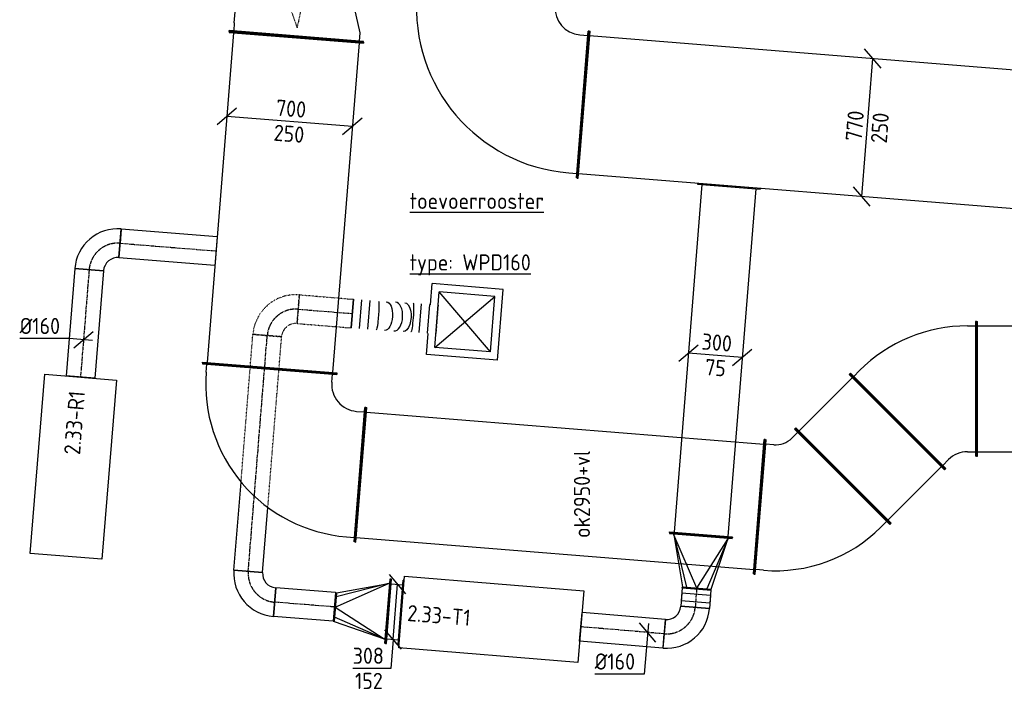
# Model space of a CAD drawing. Header units: millimetres. Extents: x -2770 to 48660, y -299 to 65946.
# Tile 9 of 39: x 7501 to 12975, y 21679 to 25403. Entities that reach past the tile are written whole.
import ezdxf

# ---------------------------------------------------------------- set-up
doc = ezdxf.new("R2010")
doc.units = ezdxf.units.MM
doc.linetypes.add('CENTER2', pattern=[28.575, 19.05, -3.175, 3.175, -3.175])
doc.linetypes.add('SMALL_DASH', pattern=[1.5, 0.5, -1])
for name, color, linetype in [('WL570---_APP', 2, 'Continuous'), ('WL570---_RETOUR_D', 4, 'Continuous'), ('WL570---_RETOUR_HL', 1, 'CENTER2'), ('WL570---_TOEVOER', 3, 'Continuous'), ('WL570---_TOEVOER_D', 3, 'Continuous'), ('WL570---_TOEVOER_HL', 1, 'CENTER2'), ('WL570---_TOEVOER_RST', 3, 'Continuous'), ('WL570---_TOEVOER_RST_HL', 1, 'CENTER2'), ('WM570---', 1, 'Continuous'), ('WM570---_RETOUR', 1, 'Continuous'), ('WM570---_TOEVOER', 1, 'Continuous')]:
    doc.layers.add(name, color=color, linetype=linetype)
doc.styles.add('STABICAD-018', font='ISOCP.SHX', dxfattribs={"height": 90})
doc.styles.add('STABICAD-025', font='ISOCP.SHX', dxfattribs={"height": 125})

# ---------------------------------------------------------------- blocks, each defined once
blk = doc.blocks.new('*U988')
at = {"color": 0, "linetype": 'Continuous'}
for p, q in [((0, 375, -3075), (5, 375, -3075)), ((0, -375, -3075), (0, 375, -3075)), ((5, -375, -3075), (5, 375, -3075)), ((5, 350, -3075), (1844.3, 350, -3075)), ((1849.3, 375, -3075), (1844.3, 375, -3075)), ((1844.3, -375, -3075), (1844.3, 375, -3075)), ((1849.3, -375, -3075), (1849.3, 375, -3075)), ((0, -375, -3075), (5, -375, -3075)), ((5, -350, -3075), (1844.3, -350, -3075)), ((1849.3, -375, -3075), (1844.3, -375, -3075))]:
    blk.add_line(p, q, dxfattribs=at)
at = {"layer": 'WL570---_TOEVOER_D', "color": 2, "style": 'STABICAD-018'}
for tag, p in [('CODE', (9038.9, 25307.3, 3075)), ('SECTIONCODE', (9126.9, 24528.2, 3075)), ('POSITIONCODE', (9126.9, 24528.2, 3075))]:
    blk.add_attdef(tag, p, '', height=1.8, dxfattribs=at)
blk = doc.blocks.new('*U388')
at = {"color": 0, "linetype": 'Continuous'}
for p, q in [((0, 375, -3075), (5, 375, -3075)), ((0, -375, -3075), (0, 375, -3075)), ((5, -375, -3075), (5, 375, -3075)), ((50, 350, -3075), (5, 350, -3075)), ((50, 350, -3075), (853.8, 350, -3075)), ((853.8, 350, -3075), (898.8, 350, -3075)), ((903.8, 375, -3075), (898.8, 375, -3075)), ((898.8, -125, -3075), (898.8, 375, -3075)), ((903.8, -125, -3075), (903.8, 375, -3075)), ((853.8, -100, -3075), (50, -350, -3075)), ((853.8, -100, -3075), (898.8, -100, -3075)), ((903.8, -125, -3075), (898.8, -125, -3075)), ((0, -375, -3075), (5, -375, -3075)), ((50, -350, -3075), (5, -350, -3075))]:
    blk.add_line(p, q, dxfattribs=at)
at = {"color": 2, "linetype": 'SMALL_DASH'}
for p in [(853.8, 350, -225), (853.8, -100, -225)]:
    blk.add_line(p, (50, 0, -125), dxfattribs=at)
at = {"layer": 'WM570---', "color": 2, "style": 'STABICAD-018'}
for tag in ['CODE', 'SECTIONCODE', 'POSITIONCODE']:
    blk.add_attdef(tag, (9038.9, 25307.3, 3075), '', height=1.8, dxfattribs=at)
blk = doc.blocks.new('*U994')
at = {"color": 0, "linetype": 'Continuous'}
for p, q in [((-402.7, -17.8, -3075), (-295, 73.8, -3075)), ((-348.9, 28, -3075), (348.9, -28, -3075)), ((295, -73.8, -3075), (402.7, 17.8, -3075))]:
    blk.add_line(p, q, dxfattribs=at)
at = {"color": 0, "linetype": 'Continuous', "style": 'STABICAD-018'}
for s, p in [('700', (-78.8, 31.4, -3075)), ('250', (-91.1, -108.1, -3075))]:
    blk.add_text(s, height=90, rotation=355.4126, dxfattribs=at).set_placement(p)
at = {"layer": 'WL570---_TOEVOER_D', "color": 2, "style": 'STABICAD-018'}
blk.add_attdef('CODE', (9001.3, 24838.4, 3075), '', height=1.8, dxfattribs=at)
blk = doc.blocks.new('*U391')
at = {"color": 0, "linetype": 'Continuous'}
for p, q in [((-410, 585, -3075), (-410, 580, -3075)), ((410, 585, -3075), (-410, 585, -3075)), ((410, 580, -3075), (-410, 580, -3075)), ((-385, 535, -3075), (-385, 580, -3075)), ((385, 535, -3075), (385, 580, -3075)), ((410, 585, -3075), (410, 580, -3075)), ((-585, 410, -3075), (-580, 410, -3075)), ((-585, -410, -3075), (-585, 410, -3075)), ((-580, -410, -3075), (-580, 410, -3075)), ((-535, 385, -3075), (-580, 385, -3075)), ((-585, -410, -3075), (-580, -410, -3075)), ((-535, -385, -3075), (-580, -385, -3075))]:
    blk.add_line(p, q, dxfattribs=at)
for radius, end in [(150, 360), (920, 0)]:
    blk.add_arc((-535, 535, -3075), radius, 270, end, dxfattribs=at)
at = {"layer": 'WM570---', "color": 2, "style": 'STABICAD-018'}
for tag in ['CODE', 'SECTIONCODE', 'POSITIONCODE']:
    blk.add_attdef(tag, (10050.8, 24977.6, 3075), '', height=1.8, dxfattribs=at)
blk = doc.blocks.new('*U394')
at = {"color": 0, "linetype": 'Continuous'}
for p, q in [((0, 410, -3075), (5, 410, -3075)), ((0, -410, -3075), (0, 410, -3075)), ((5, -410, -3075), (5, 410, -3075)), ((5, 385, -3075), (3948.9, 385, -3075)), ((3953.9, 410, -3075), (3948.9, 410, -3075)), ((3948.9, -410, -3075), (3948.9, 410, -3075)), ((3953.9, -410, -3075), (3953.9, 410, -3075)), ((0, -410, -3075), (5, -410, -3075)), ((5, -385, -3075), (3948.9, -385, -3075)), ((3953.9, -410, -3075), (3948.9, -410, -3075))]:
    blk.add_line(p, q, dxfattribs=at)
at = {"layer": 'WM570---', "color": 2, "style": 'STABICAD-018'}
for tag, p in [('POSITIONCODE', (11392.9, 25020.4, 3075)), ('SECTIONCODE', (11392.9, 25020.4, 3075)), ('CODE', (10633.9, 24930.8, 3075))]:
    blk.add_attdef(tag, p, '', height=1.8, rotation=90, dxfattribs=at)
blk = doc.blocks.new('*U399')
at = {"color": 0, "linetype": 'Continuous'}
for p, q in [((-30.8, -383.8, -3075), (30.8, 383.8, -3075)), ((76.6, 329.9, -3075), (-15, 437.6, -3075)), ((15, -437.6, -3075), (-76.6, -329.9, -3075))]:
    blk.add_line(p, q, dxfattribs=at)
at = {"color": 0, "linetype": 'Continuous', "style": 'STABICAD-018'}
for s, p in [('770', (-31.4, -78.8, -3075)), ('250', (108.1, -91.1, -3075))]:
    blk.add_text(s, height=90, rotation=85.4126, dxfattribs=at).set_placement(p)
at = {"layer": 'WM570---', "color": 2, "style": 'STABICAD-018'}
blk.add_attdef('CODE', (12213.4, 24804.1, 3075), '', height=1.8, dxfattribs=at)
blk = doc.blocks.new('*U413')
at = {"color": 0, "linetype": 'Continuous'}
for p, q in [((0, 375, -3075), (5, 375, -3075)), ((0, -375, -3075), (0, 375, -3075)), ((5, -375, -3075), (5, 375, -3075)), ((5, 350, -3075), (1714.2, 350, -3075)), ((1719.2, 375, -3075), (1714.2, 375, -3075)), ((1714.2, -375, -3075), (1714.2, 375, -3075)), ((1719.2, -375, -3075), (1719.2, 375, -3075)), ((0, -375, -3075), (5, -375, -3075)), ((5, -350, -3075), (1714.2, -350, -3075)), ((1719.2, -375, -3075), (1714.2, -375, -3075))]:
    blk.add_line(p, q, dxfattribs=at)
at = {"layer": 'WM570---', "color": 2, "style": 'STABICAD-018'}
for tag, p in [('POSITIONCODE', (13679.6, 23500, 3075)), ('SECTIONCODE', (13854.3, 23500, 3075)), ('CODE', (12820.5, 23350, 3075))]:
    blk.add_attdef(tag, p, '', height=1.8, dxfattribs=at)
blk = doc.blocks.new('*U402')
at = {"color": 0, "linetype": 'Continuous'}
for p, q in [((-83.4, 447, -3075), (-86.9, 443.4, -3075)), ((443.4, -86.9, -3075), (-86.9, 443.4, -3075)), ((447, -83.4, -3075), (-83.4, 447, -3075)), ((-101, 393.9, -3075), (-69.2, 425.8, -3075)), ((-257.1, 375, -3075), (-252.1, 375, -3075)), ((-257.1, -375, -3075), (-257.1, 375, -3075)), ((-252.1, -375, -3075), (-252.1, 375, -3075)), ((-207.1, 350, -3075), (-252.1, 350, -3075)), ((393.9, -101, -3075), (425.8, -69.2, -3075)), ((447, -83.4, -3075), (443.4, -86.9, -3075)), ((-257.1, -375, -3075), (-252.1, -375, -3075)), ((-207.1, -350, -3075), (-252.1, -350, -3075))]:
    blk.add_line(p, q, dxfattribs=at)
for radius in [150, 850]:
    blk.add_arc((-207.1, 500, -3075), radius, 270, 315, dxfattribs=at)
at = {"layer": 'WM570---', "color": 2, "style": 'STABICAD-018'}
for tag in ['CODE', 'SECTIONCODE', 'POSITIONCODE']:
    blk.add_attdef(tag, (12563.4, 23350, 3075), '', height=1.8, dxfattribs=at)
blk = doc.blocks.new('*U401')
at = {"color": 0, "linetype": 'Continuous'}
for p, q in [((0, 375, -3075), (5, 375, -3075)), ((0, -375, -3075), (0, 375, -3075)), ((5, -375, -3075), (5, 375, -3075)), ((5, 350, -3075), (425.9, 350, -3075)), ((430.9, 375, -3075), (425.9, 375, -3075)), ((425.9, -375, -3075), (425.9, 375, -3075)), ((430.9, -375, -3075), (430.9, 375, -3075)), ((0, -375, -3075), (5, -375, -3075)), ((5, -350, -3075), (425.9, -350, -3075)), ((430.9, -375, -3075), (425.9, -375, -3075))]:
    blk.add_line(p, q, dxfattribs=at)
at = {"layer": 'WM570---', "color": 2, "style": 'STABICAD-018'}
for tag in ['CODE', 'SECTIONCODE', 'POSITIONCODE']:
    blk.add_attdef(tag, (12381.6, 23168.2, 3075), '', height=1.8, dxfattribs=at)
blk = doc.blocks.new('*U384')
at = {"color": 0, "linetype": 'Continuous'}
for p, q in [((0, 80, -3000), (599.8, 80, -3000)), ((0, -80, -3000), (0, 80, -3000)), ((599.8, 80, -3000), (599.8, -80, -3000)), ((0, -80, -3000), (599.8, -80, -3000))]:
    blk.add_line(p, q, dxfattribs=at)
at = {"layer": 'WL570---_RETOUR_HL', "linetype": 'CENTER2'}
blk.add_line((0, 0, -3000), (599.8, 0, -3000), dxfattribs=at)
at = {"layer": 'WM570---', "color": 2, "style": 'STABICAD-018'}
for tag, p in [('CODE', (7886.7, 24012.9, 3000)), ('SECTIONCODE', (7886.7, 24012.9, 3000)), ('POSITIONCODE', (8015.4, 23741.3, 3000))]:
    blk.add_attdef(tag, p, '', height=1.8, dxfattribs=at)
blk = doc.blocks.new('*U996')
at = {"color": 0, "linetype": 'Continuous'}
for p, q in [((-79.7, 6.4, -3000), (-354.8, 6.4, -3000)), ((49.8, -4, -3000), (-79.7, 6.4, -3000)), ((-53.8, -45.9, -3000), (53.8, 45.9, -3000))]:
    blk.add_line(p, q, dxfattribs=at)
at = {"color": 0, "linetype": 'Continuous', "style": 'STABICAD-018'}
blk.add_text('%%c160', height=90, dxfattribs=at).set_placement((-354.8, 31.4, -3000))
at = {"layer": 'WL570---_TOEVOER_D', "color": 2, "style": 'STABICAD-018'}
blk.add_attdef('CODE', (7855.5, 23623, 3000), '', height=1.8, dxfattribs=at)
blk = doc.blocks.new('*U383')
at = {"color": 0, "linetype": 'Continuous'}
for p, q in [((-160, -80, -3000), (-160, 80, -3000)), ((80, -160, -3000), (-80, -160, -3000)), ((76, -160, -3000), (0, -160, -3000)), ((76, -160, -3000), (76, -160, -3000))]:
    blk.add_line(p, q, dxfattribs=at)
for radius, start in [(240, 360), (80, 0)]:
    blk.add_arc((-160, -160, -3000), radius, start, 90, dxfattribs=at)
at = {"layer": 'WL570---_RETOUR_HL', "linetype": 'CENTER2'}
blk.add_arc((-160, -160, -3000), 160, 360, 90, dxfattribs=at)
at = {"layer": 'WM570---', "color": 2, "style": 'STABICAD-018'}
for tag in ['CODE', 'SECTIONCODE', 'POSITIONCODE']:
    blk.add_attdef(tag, (7899.5, 24172.4, 3000), '', height=1.8, dxfattribs=at)
blk = doc.blocks.new('*U389')
at = {"color": 0, "linetype": 'Continuous'}
for p, q in [((0, 80, -3000), (535, 80, -3000)), ((0, -80, -3000), (0, 80, -3000)), ((0, -80, -3000), (535, -80, -3000))]:
    blk.add_line(p, q, dxfattribs=at)
at = {"color": 2, "linetype": 'SMALL_DASH'}
blk.add_line((535, 80, -3000), (535, -80, -3000), dxfattribs=at)
at = {"layer": 'WL570---_RETOUR_HL', "linetype": 'CENTER2'}
blk.add_line((0, 0, -3000), (535, 0, -3000), dxfattribs=at)
at = {"layer": 'WM570---', "color": 2, "style": 'STABICAD-018'}
for tag in ['CODE', 'SECTIONCODE', 'POSITIONCODE']:
    blk.add_attdef(tag, (8058.9, 24159.6, 3000), '', height=1.8, dxfattribs=at)
blk = doc.blocks.new('*U387')
at = {"color": 0, "linetype": 'Continuous'}
for p, q in [((0, 179, -2795), (5, 179, -2795)), ((0, -179, -2795), (0, 179, -2795)), ((5, -179, -2795), (5, 179, -2795)), ((74.8, 179, -2795), (69.8, 179, -2795)), ((69.8, -179, -2795), (69.8, 179, -2795)), ((74.8, -179, -2795), (74.8, 179, -2795)), ((5, 154, -2795), (69.8, 154, -2795)), ((5, -154, -2795), (69.8, -154, -2795)), ((0, -179, -2795), (5, -179, -2795)), ((74.8, -179, -2795), (69.8, -179, -2795))]:
    blk.add_line(p, q, dxfattribs=at)
at = {"layer": 'WM570---', "color": 2, "style": 'STABICAD-018'}
for tag, p in [('SECTIONCODE', (9549.2, 22112.4, 2795)), ('CODE', (9549.2, 22112.4, 2795)), ('POSITIONCODE', (9573.9, 21959.9, 2795))]:
    blk.add_attdef(tag, p, '', height=1.8, rotation=265, dxfattribs=at)
blk = doc.blocks.new('*U386')
at = {"color": 0, "linetype": 'Continuous'}
for p, q in [((-5, 179, -2795), (0, 179, -2795)), ((-5, -179, -2795), (-5, 179, -2795)), ((0, -179, -2795), (0, 179, -2795)), ((0, 154, -2795), (5, 154, -2795)), ((290, 0, -2795), (5, 154, -2795)), ((5, 154, -2795), (290, 56.6, -2795)), ((290, 80, -2795), (5, 154, -2795)), ((295, 80, -2795), (290, 80, -2795)), ((290, -80, -2795), (290, 80, -2795)), ((295, -80, -2795), (295, 80, -2795)), ((290, 0, -2795), (5, -154, -2795)), ((5, -154, -2795), (290, -56.6, -2795)), ((290, -80, -2795), (5, -154, -2795)), ((295, -80, -2795), (290, -80, -2795)), ((5, -154, -2795), (0, -154, -2795)), ((-5, -179, -2795), (0, -179, -2795))]:
    blk.add_line(p, q, dxfattribs=at)
at = {"layer": 'WM570---', "color": 2, "style": 'STABICAD-018'}
for tag, p in [('CODE', (9544.2, 22212.8, 2795)), ('SECTIONCODE', (9544.2, 22112.8, 2795)), ('POSITIONCODE', (9544.2, 22112.8, 2795))]:
    blk.add_attdef(tag, p, '', height=1.8, dxfattribs=at)
blk = doc.blocks.new('*U985')
at = {"color": 0, "linetype": 'Continuous'}
for p, q in [((0, 80, -2795), (333, 80, -2795)), ((0, -80, -2795), (0, 80, -2795)), ((333, 80, -2795), (333, -80, -2795)), ((0, -80, -2795), (333, -80, -2795))]:
    blk.add_line(p, q, dxfattribs=at)
at = {"layer": 'WL570---_TOEVOER_HL', "linetype": 'CENTER2'}
blk.add_line((0, 0, -2795), (333, 0, -2795), dxfattribs=at)
at = {"layer": 'WL570---_TOEVOER_D', "color": 2, "style": 'STABICAD-018'}
for tag in ['CODE', 'SECTIONCODE', 'POSITIONCODE']:
    blk.add_attdef(tag, (9250.2, 22136.5, 2795), '', height=1.8, dxfattribs=at)
blk = doc.blocks.new('*U385')
at = {"color": 0, "linetype": 'Continuous'}
for p, q in [((70.5, 253.2, -3000), (-21.1, 360.9, -3000)), ((0, 0, -3000), (24.7, 307, -3000)), ((45.8, -53.8, -3000), (-45.8, 53.8, -3000)), ((0, 0, -3000), (-12.9, -160.5, -3000)), ((-12.9, -160.5, -3000), (-224.9, -160.5, -3000))]:
    blk.add_line(p, q, dxfattribs=at)
at = {"color": 0, "linetype": 'Continuous', "style": 'STABICAD-018'}
for s, p in [('308', (-224.9, -135.5, -3000)), ('152', (-212.3, -275.5, -3000))]:
    blk.add_text(s, height=90, dxfattribs=at).set_placement(p)
at = {"layer": 'WM570---', "color": 2, "style": 'STABICAD-018'}
blk.add_attdef('CODE', (9577.2, 21955.7, 3000), '', height=1.8, dxfattribs=at)
blk = doc.blocks.new('*U984')
at = {"color": 0, "linetype": 'Continuous'}
for p, q in [((-160, -80, -2795), (-160, 80, -2795)), ((80, -160, -2795), (-80, -160, -2795))]:
    blk.add_line(p, q, dxfattribs=at)
for radius in [240, 80]:
    blk.add_arc((-160, -160, -2795), radius, 0, 90, dxfattribs=at)
at = {"layer": 'WL570---_TOEVOER_HL', "linetype": 'CENTER2'}
blk.add_arc((-160, -160, -2795), 160, 0, 90, dxfattribs=at)
at = {"layer": 'WL570---_TOEVOER_D', "color": 2, "style": 'STABICAD-018'}
for tag in ['SECTIONCODE', 'CODE', 'POSITIONCODE']:
    blk.add_attdef(tag, (8758.7, 22176, 2795), '', height=1.8, dxfattribs=at)
blk = doc.blocks.new('*U990')
at = {"color": 0, "linetype": 'Continuous'}
for p, q in [((0, 80, -2795), (491.1, 80, -2795)), ((0, -80, -2795), (0, 80, -2795)), ((0, -80, -2795), (362.5, -80, -2795))]:
    blk.add_line(p, q, dxfattribs=at)
at = {"color": 2, "linetype": 'SMALL_DASH'}
for p, q in [((491.1, 80, -2795), (1314.9, 80, -2795)), ((1314.9, 80, -2795), (1314.9, -80, -2795)), ((362.5, -80, -2795), (1314.9, -80, -2795))]:
    blk.add_line(p, q, dxfattribs=at)
at = {"layer": 'WL570---_TOEVOER_HL', "linetype": 'CENTER2'}
blk.add_line((0, 0, -2795), (1314.9, 0, -2795), dxfattribs=at)
at = {"layer": 'WL570---_TOEVOER_D', "color": 2, "style": 'STABICAD-018'}
for tag in ['CODE', 'SECTIONCODE', 'POSITIONCODE']:
    blk.add_attdef(tag, (8771.5, 22335.5, 2795), '', height=1.8, dxfattribs=at)
blk = doc.blocks.new('*U992')
at = {"color": 2, "linetype": 'SMALL_DASH'}
for p, q in [((-160, -80, -2795), (-160, 80, -2795)), ((80, -160, -2795), (-80, -160, -2795))]:
    blk.add_line(p, q, dxfattribs=at)
for radius, start in [(240, 360), (80, 0)]:
    blk.add_arc((-160, -160, -2795), radius, start, 90, dxfattribs=at)
at = {"layer": 'WL570---_TOEVOER_HL', "linetype": 'CENTER2'}
blk.add_arc((-160, -160, -2795), 160, 360, 90, dxfattribs=at)
at = {"layer": 'WL570---_TOEVOER_D', "color": 2, "style": 'STABICAD-018'}
for tag in ['CODE', 'SECTIONCODE', 'POSITIONCODE']:
    blk.add_attdef(tag, (8889.8, 23805.6, 2795), '', height=1.8, dxfattribs=at)
blk = doc.blocks.new('*U989')
at = {"color": 2, "linetype": 'SMALL_DASH'}
for p, q in [((0, 80, -2795), (268.5, 80, -2795)), ((0, -80, -2795), (0, 80, -2795)), ((0, -80, -2795), (268.5, -80, -2795))]:
    blk.add_line(p, q, dxfattribs=at)
at = {"color": 0, "linetype": 'SMALL_DASH'}
for p, q in [((268.5, 80, -2795), (267.5, 80, -2795)), ((268.5, -80, -2795), (267.5, -80, -2795))]:
    blk.add_line(p, q, dxfattribs=at)
at = {"color": 0, "linetype": 'Continuous'}
for p, q in [((268.5, 80, -2795), (302.5, 80, -2795)), ((302.5, 80, -2795), (302.5, -80, -2795)), ((268.5, -80, -2795), (302.5, -80, -2795))]:
    blk.add_line(p, q, dxfattribs=at)
at = {"layer": 'WL570---_TOEVOER_HL', "linetype": 'CENTER2'}
blk.add_line((0, 0, -2795), (302.5, 0, -2795), dxfattribs=at)
at = {"layer": 'WL570---_TOEVOER_D', "color": 2, "style": 'STABICAD-018'}
for tag in ['SECTIONCODE', 'CODE', 'POSITIONCODE']:
    blk.add_attdef(tag, (9049.3, 23792.8, 2795), '', height=1.8, dxfattribs=at)
blk = doc.blocks.new('*U395')
at = {"color": 0, "linetype": 'Continuous'}
for p, q in [((0, 175, -3000), (5, 175, -3000)), ((5, -175, -3000), (5, 175, -3000)), ((1949.7, 175, -3000), (1944.7, 175, -3000)), ((1944.7, -175, -3000), (1944.7, 175, -3000)), ((1949.7, -175, -3000), (1949.7, 175, -3000)), ((0, -175, -3000), (0, 132.3, -3000)), ((5, 150, -3000), (1944.7, 150, -3000)), ((5, -150, -3000), (1944.7, -150, -3000)), ((0, -175, -3000), (5, -175, -3000)), ((1949.7, -175, -3000), (1944.7, -175, -3000))]:
    blk.add_line(p, q, dxfattribs=at)
at = {"color": 2, "linetype": 'SMALL_DASH'}
blk.add_line((0, 132.3, -3000), (0, 175, -3000), dxfattribs=at)
at = {"layer": 'WM570---', "color": 2, "style": 'STABICAD-018'}
for tag in ['SECTIONCODE', 'CODE', 'POSITIONCODE']:
    blk.add_attdef(tag, (11443.9, 24479.6, 3000), '', height=1.8, dxfattribs=at)
blk = doc.blocks.new('*U390')
at = {"color": 0, "linetype": 'Continuous'}
for p, q in [((-109.9, 449.4, -3075), (-113.1, 445.6, -3075)), ((457.9, -40.6, -3075), (-113.1, 445.6, -3075)), ((461.2, -36.8, -3075), (-109.9, 449.4, -3075)), ((-123.2, 395.1, -3075), (-94.1, 429.4, -3075)), ((-271, 375, -3075), (-266, 375, -3075)), ((-271, -375, -3075), (-271, 375, -3075)), ((-266, -375, -3075), (-266, 375, -3075)), ((-221, 350, -3075), (-266, 350, -3075)), ((409.7, -58.7, -3075), (438.9, -24.4, -3075)), ((461.2, -36.8, -3075), (457.9, -40.6, -3075)), ((-271, -375, -3075), (-266, -375, -3075)), ((-221, -350, -3075), (-266, -350, -3075))]:
    blk.add_line(p, q, dxfattribs=at)
for radius in [128.4, 828.4]:
    blk.add_arc((-221, 478.4, -3075), radius, 270, 319.5874, dxfattribs=at)
at = {"layer": 'WM570---', "color": 2, "style": 'STABICAD-018'}
for tag in ['SECTIONCODE', 'CODE', 'POSITIONCODE']:
    blk.add_attdef(tag, (11885.3, 22671.9, 3075), '', height=1.8, dxfattribs=at)
blk = doc.blocks.new('*U396')
at = {"color": 0, "linetype": 'Continuous'}
for p, q in [((-5, 175, -3000), (0, 175, -3000)), ((-5, -175, -3000), (-5, 175, -3000)), ((0, -175, -3000), (0, 175, -3000)), ((5, 150, -3000), (0, 150, -3000)), ((290, 0, -3000), (5, 150, -3000)), ((5, 150, -3000), (290, 56.6, -3000)), ((290, 80, -3000), (5, 150, -3000)), ((295, 80, -3000), (290, 80, -3000)), ((290, -80, -3000), (290, 80, -3000)), ((295, -80, -3000), (295, 80, -3000)), ((290, 0, -3000), (5, -150, -3000)), ((5, -150, -3000), (290, -56.6, -3000)), ((5, -150, -3000), (290, -80, -3000)), ((295, -80, -3000), (290, -80, -3000)), ((5, -150, -3000), (0, -150, -3000)), ((-5, -175, -3000), (0, -175, -3000))]:
    blk.add_line(p, q, dxfattribs=at)
at = {"layer": 'WM570---', "color": 2, "style": 'STABICAD-018'}
for tag, p in [('CODE', (11288.1, 22631.1, 3000)), ('SECTIONCODE', (11288.1, 22531.1, 3000)), ('POSITIONCODE', (11288.1, 22531.1, 3000))]:
    blk.add_attdef(tag, p, '', height=1.8, dxfattribs=at)
blk = doc.blocks.new('*U398')
at = {"color": 0, "linetype": 'Continuous'}
for p, q in [((-160, -80, -3000), (-160, 80, -3000)), ((80, -160, -3000), (-80, -160, -3000)), ((76, -160, -3000), (0, -160, -3000)), ((76, -160, -3000), (76, -160.3, -3000))]:
    blk.add_line(p, q, dxfattribs=at)
for radius, start in [(240, 0), (80, 360)]:
    blk.add_arc((-160, -160, -3000), radius, start, 90, dxfattribs=at)
at = {"layer": 'WL570---_TOEVOER_HL', "linetype": 'CENTER2'}
blk.add_arc((-160, -160, -3000), 160, 0, 90, dxfattribs=at)
at = {"layer": 'WM570---', "color": 2, "style": 'STABICAD-018'}
for tag, p in [('CODE', (11243.5, 22074.4, 3000)), ('SECTIONCODE', (11243.5, 21974.4, 3000)), ('POSITIONCODE', (11243.5, 21974.4, 3000))]:
    blk.add_attdef(tag, p, '', height=1.8, dxfattribs=at)
blk = doc.blocks.new('*U397')
at = {"color": 0, "linetype": 'Continuous'}
for p, q in [((-51.7, 80, -3000), (21.9, 80, -3000)), ((-51.7, 80, -3000), (-51.7, -80, -3000)), ((-21.9, 80, -3000), (51.7, 80, -3000)), ((-21.9, 80, -3000), (-21.9, -80, -3000)), ((21.9, 80, -3000), (21.9, -80, -3000)), ((51.7, 80, -3000), (51.7, -80, -3000)), ((-51.7, -80, -3000), (21.9, -80, -3000)), ((-21.9, -80, -3000), (51.7, -80, -3000))]:
    blk.add_line(p, q, dxfattribs=at)
at = {"layer": 'WL570---_TOEVOER_HL', "linetype": 'CENTER2'}
blk.add_line((-51.7, 0, -3000), (51.7, 0, -3000), dxfattribs=at)
at = {"layer": 'WM570---', "color": 2, "style": 'STABICAD-018'}
for tag, p in [('CODE', (11260.4, 22285.5, 3000)), ('SECTIONCODE', (11260.4, 22185.5, 3000)), ('POSITIONCODE', (11260.4, 22185.5, 3000))]:
    blk.add_attdef(tag, p, '', height=1.8, dxfattribs=at)
blk = doc.blocks.new('*U393')
at = {"color": 0, "linetype": 'Continuous'}
for p, q in [((0, 80, -3000), (465.2, 80, -3000)), ((0, -80, -3000), (0, 80, -3000)), ((465.2, 80, -3000), (465.2, -80, -3000)), ((0, -80, -3000), (465.2, -80, -3000))]:
    blk.add_line(p, q, dxfattribs=at)
at = {"layer": 'WL570---_TOEVOER_HL', "linetype": 'CENTER2'}
blk.add_line((0, 0, -3000), (465.2, 0, -3000), dxfattribs=at)
at = {"layer": 'WM570---', "color": 2, "style": 'STABICAD-018'}
for tag in ['CODE', 'SECTIONCODE', 'POSITIONCODE']:
    blk.add_attdef(tag, (11084, 21987.2, 3000), '', height=1.8, dxfattribs=at)
blk = doc.blocks.new('*U400')
at = {"color": 0, "linetype": 'Continuous'}
for p, q in [((45.6, -54, -3000), (-45.6, 54, -3000)), ((4.2, 49.8, -3000), (-19.5, -231.7, -3000)), ((-19.5, -231.7, -3000), (-294.6, -231.7, -3000))]:
    blk.add_line(p, q, dxfattribs=at)
at = {"color": 0, "linetype": 'Continuous', "style": 'STABICAD-018'}
blk.add_text('%%c160', height=90, dxfattribs=at).set_placement((-294.6, -206.7, -3000))
at = {"layer": 'WM570---', "color": 2, "style": 'STABICAD-018'}
blk.add_attdef('CODE', (10992.4, 21994.9, 3000), '', height=1.8, dxfattribs=at)
blk = doc.blocks.new('*U991')
at = {"color": 0, "linetype": 'Continuous'}
for p, q in [((0, 375, -3075), (5, 375, -3075)), ((0, -375, -3075), (0, 375, -3075)), ((5, -375, -3075), (5, 375, -3075)), ((5, 350, -3075), (2222.1, 350, -3075)), ((2227.1, 375, -3075), (2222.1, 375, -3075)), ((2222.1, -375, -3075), (2222.1, 375, -3075)), ((2227.1, -375, -3075), (2227.1, 375, -3075)), ((0, -375, -3075), (5, -375, -3075)), ((5, -350, -3075), (2222.1, -350, -3075)), ((2227.1, -375, -3075), (2222.1, -375, -3075))]:
    blk.add_line(p, q, dxfattribs=at)
at = {"layer": 'WL570---_TOEVOER_D', "color": 2, "style": 'STABICAD-018'}
for tag in ['CODE', 'SECTIONCODE', 'POSITIONCODE']:
    blk.add_attdef(tag, (9395.2, 22871.7, 3075), '', height=1.8, dxfattribs=at)
blk = doc.blocks.new('*U993')
at = {"color": 0, "linetype": 'Continuous'}
for p, q in [((-375, 550, -3075), (-375, 545, -3075)), ((375, 550, -3075), (-375, 550, -3075)), ((375, 550, -3075), (375, 545, -3075)), ((375, 545, -3075), (-375, 545, -3075)), ((-350, 500, -3075), (-350, 545, -3075)), ((350, 500, -3075), (350, 545, -3075)), ((-550, 375, -3075), (-545, 375, -3075)), ((-550, -375, -3075), (-550, 375, -3075)), ((-545, -375, -3075), (-545, 375, -3075)), ((-500, 350, -3075), (-545, 350, -3075)), ((-550, -375, -3075), (-545, -375, -3075)), ((-500, -350, -3075), (-545, -350, -3075))]:
    blk.add_line(p, q, dxfattribs=at)
for radius in [150, 850]:
    blk.add_arc((-500, 500, -3075), radius, 270, 0, dxfattribs=at)
at = {"layer": 'WL570---_TOEVOER_D', "color": 2, "style": 'STABICAD-018'}
for tag in ['CODE', 'SECTIONCODE', 'POSITIONCODE']:
    blk.add_attdef(tag, (8847, 22915.7, 3075), '', height=1.8, dxfattribs=at)
blk = doc.blocks.new('*U444')
at = {"color": 0, "linetype": 'Continuous'}
for p, q in [((-203.4, -33.9, -3000), (-95.7, 57.8, -3000)), ((-149.5, 12, -3000), (149.5, -12, -3000)), ((95.7, -57.8, -3000), (203.4, 33.9, -3000))]:
    blk.add_line(p, q, dxfattribs=at)
at = {"color": 0, "linetype": 'Continuous', "style": 'STABICAD-018'}
for s, p in [('300', (-78.8, 31.4, -3000)), ('75', (-60.4, -110.5, -3000))]:
    blk.add_text(s, height=90, rotation=355.4253, dxfattribs=at).set_placement(p)
at = {"layer": 'WM570---_TOEVOER', "color": 2, "style": 'STABICAD-018'}
blk.add_attdef('CODE', (11368.5, 23537.4, 3000), '', height=1.8, dxfattribs=at)
blk = doc.blocks.new('*U986')
at = {"color": 0, "linetype": 'Continuous'}
for p, q in [((197.5, 197.5, -2700), (-197.5, 197.5, -2700)), ((-197.5, 80, -2700), (-197.5, 197.5, -2700)), ((197.5, -197.5, -2700), (197.5, 197.5, -2700)), ((155, 155, -2700), (-155, 155, -2700)), ((-155, -155, -2700), (-155, 155, -2700)), ((155, -155, -2700), (-155, 155, -2700)), ((-155, -155, -2700), (155, 155, -2700)), ((155, -155, -2700), (155, 155, -2700)), ((-197.5, -197.5, -2700), (-197.5, -80, -2700)), ((155, -155, -2700), (-155, -155, -2700)), ((197.5, -197.5, -2700), (-197.5, -197.5, -2700))]:
    blk.add_line(p, q, dxfattribs=at)
at = {"layer": 'WL570---_TOEVOER_RST_HL', "linetype": 'CENTER2'}
blk.add_circle((0, 0, -2700), 0.0125, dxfattribs=at)
at = {"layer": 'WL570---_TOEVOER_D', "color": 1, "style": 'STABICAD-018'}
blk.add_attdef('PRODUCTCODE', (10015.4, 24216.5, 2700), '', height=1.8, rotation=355.4, dxfattribs=at)
at = {"layer": 'WL570---_TOEVOER_D', "color": 2}
for tag, p, style in [('CODE', (9983.6, 23821.8, 2700), 'STABICAD-018'), ('SECTIONCODE', (9975.6, 23722.1, 2700), 'STABICAD-025'), ('MATERIALCODE', (9975.6, 23722.1, 2700), 'STABICAD-025'), ('POSITIONCODE', (9975.6, 23722.1, 2700), 'STABICAD-025'), ('FLOWPREFIX', (9958.3, 23225.9, 2700), 'STABICAD-018'), ('FLOW', (9980.7, 23224.1, 2700), 'STABICAD-018'), ('FLOWSUFFIX', (10146.7, 23210.7, 2700), 'STABICAD-018')]:
    blk.add_attdef(tag, p, '', height=1.8, rotation=355.4, dxfattribs=dict(at, style=style))
blk = doc.blocks.new('*U987')
at = {"color": 2, "linetype": 'SMALL_DASH'}
blk.add_line((0, -80, -2700), (0, 80, -2700), dxfattribs=at)
at = {"color": 0, "linetype": 'Continuous'}
for p, q in [((46.4, 80, -2700), (46.4, -80, -2700)), ((92.7, 80, -2700), (92.7, -80, -2700)), ((378.7, 83.8, -2700), (378.7, -76.2, -2700)), ((425.1, 83.8, -2700), (425.1, -76.2, -2700)), ((471.5, 83.8, -2700), (471.5, -76.2, -2700))]:
    blk.add_line(p, q, dxfattribs=at)
at = {"color": 0, "linetype": 'Continuous', "extrusion": (0, 0, -1)}
for centre, major_axis, ratio, start_param, end_param in [((139.1, 0, -2700), (0.2, -80), 0.072978, 6.282972, 9.424564), ((184.2, 0.5, -2700), (-1.8, 80), 0.489389, 3.139719, 6.281312), ((287.3, 3.3, -2700), (1.8, -80), 0.489389, 0.001874, 3.143466), ((332.3, 3.8, -2700), (-0.2, 80), 0.072978, 3.141806, 6.283399)]:
    blk.add_ellipse(centre, major_axis=major_axis, ratio=ratio, start_param=start_param, end_param=end_param, dxfattribs=at)
at = {"color": 0, "linetype": 'Continuous'}
blk.add_ellipse((235.7, 1.9, -2700), major_axis=(2.1, -80), ratio=0.550308, start_param=3.141593, end_param=6.283185, dxfattribs=at)
at = {"layer": 'WL570---_TOEVOER_D', "color": 2, "style": 'STABICAD-018'}
for tag in ['SECTIONCODE', 'CODE', 'POSITIONCODE']:
    blk.add_attdef(tag, (9821.1, 23734.5, 2700), '', height=1.8, dxfattribs=at)

msp = doc.modelspace()

# ---------------------------------------------------------------- linework, layer by layer
at = {"layer": 'WL570---_APP', "color": 2}
for points in [[(7641, 23430.8), (8039.7, 23398.9), (7957.6, 22402.3), (7558.9, 22434.2)], [(9607.9, 21909), (9639.8, 22307.7), (10636.4, 22225.6), (10604.5, 21826.9)]]:
    msp.add_lwpolyline(points, close=True, dxfattribs=at)

# ---------------------------------------------------------------- block references
at = {"layer": 'WL570---_RETOUR_D', "linetype": 'Continuous'}
for name, p, rotation in [('*U388', (9038.9, 25307.3, 3075), 85.41264576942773), ('*U988', (9038.9, 25307.3, 3075), 265.4126457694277), ('*U383', (7899.5, 24172.4, 3000), 85.42527478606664), ('*U389', (8058.9, 24159.6, 3000), 355.4126457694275), ('*U384', (7886.7, 24012.9, 3000), 265.4252747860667), ('*U402', (12563.4, 23350, 3075), 180), ('*U993', (8847, 22915.7, 3075), 265.4126457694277), ('*U401', (12381.6, 23168.2, 3075), 224.9999999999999), ('*U991', (9395.2, 22871.7, 3075), 355.4126457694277), ('*U390', (11885.3, 22671.9, 3075), 355.4126457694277)]:
    msp.add_blockref(name, p, dxfattribs=dict(at, rotation=rotation))
msp.add_blockref('*U413', (12820.5, 23350, 3075), dxfattribs=at)
at = {"layer": 'WL570---_TOEVOER_D', "linetype": 'Continuous'}
for name, p, rotation in [('*U391', (10050.8, 24977.6, 3075), 265.412645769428), ('*U394', (10633.9, 24930.8, 3075), 355.412645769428), ('*U395', (11443.9, 24479.6, 3000), 265.4252666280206), ('*U992', (8889.8, 23805.6, 2795), 85.39999999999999), ('*U989', (9049.3, 23792.8, 2795), 355.3999999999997), ('*U987', (9821.1, 23734.5, 2700), 175.3999999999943), ('*U990', (8771.5, 22335.5, 2795), 85.39999999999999), ('*U396', (11288.1, 22531.1, 3000), 265.4252666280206), ('*U984', (8758.7, 22176, 2795), 175.4), ('*U386', (9544.2, 22112.8, 2795), 175.4), ('*U387', (9549.2, 22112.4, 2795), 355.4), ('*U985', (9250.2, 22136.5, 2795), 175.4), ('*U397', (11260.4, 22185.5, 3000), 265.4252666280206), ('*U398', (11243.5, 21974.4, 3000), 265.4252666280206), ('*U393', (11084, 21987.2, 3000), 175.189516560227)]:
    msp.add_blockref(name, p, dxfattribs=dict(at, rotation=rotation))
at = {"layer": 'WL570---_TOEVOER_RST', "linetype": 'Continuous', "rotation": 355.3999999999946}
msp.add_blockref('*U986', (9975.6, 23722.1, 2700), dxfattribs=at)
at = {"layer": 'WM570---_RETOUR', "linetype": 'Continuous'}
for name, p in [('*U994', (9001.3, 24838.4, 3075)), ('*U996', (7855.5, 23623, 3000))]:
    msp.add_blockref(name, p, dxfattribs=at)
at = {"layer": 'WM570---_TOEVOER', "linetype": 'Continuous'}
for name, p in [('*U399', (12213.4, 24804.1, 3075)), ('*U444', (11368.5, 23537.4, 3000)), ('*U385', (9577.2, 21955.7, 3000)), ('*U400', (10992.4, 21994.9, 3000))]:
    msp.add_blockref(name, p, dxfattribs=at)

# ---------------------------------------------------------------- texts
at = {"layer": 'WL570---_TOEVOER', "style": 'STABICAD-018'}
for s, p in [('%%Utoevoerrooster', (9669, 24350)), ('%%Utype: WPD160', (9669, 24008))]:
    msp.add_text(s, height=90, dxfattribs=at).set_placement(p)
at = {"layer": 'WM570---', "style": 'STABICAD-018'}
for s, rotation, p in [('2.33-R1', 85.41, (7836.1, 22980.4)), ('2.33-T1', 355.4, (9652.7, 22058.8))]:
    msp.add_text(s, height=90, rotation=rotation, dxfattribs=at).set_placement(p)
at = {"layer": 'WM570---_RETOUR', "linetype": 'Continuous', "style": 'STABICAD-018'}
msp.add_text('ok2950+vl', height=90, rotation=90, dxfattribs=at).set_placement((10671.8, 22520.2))

doc.saveas('drawing.dxf')
